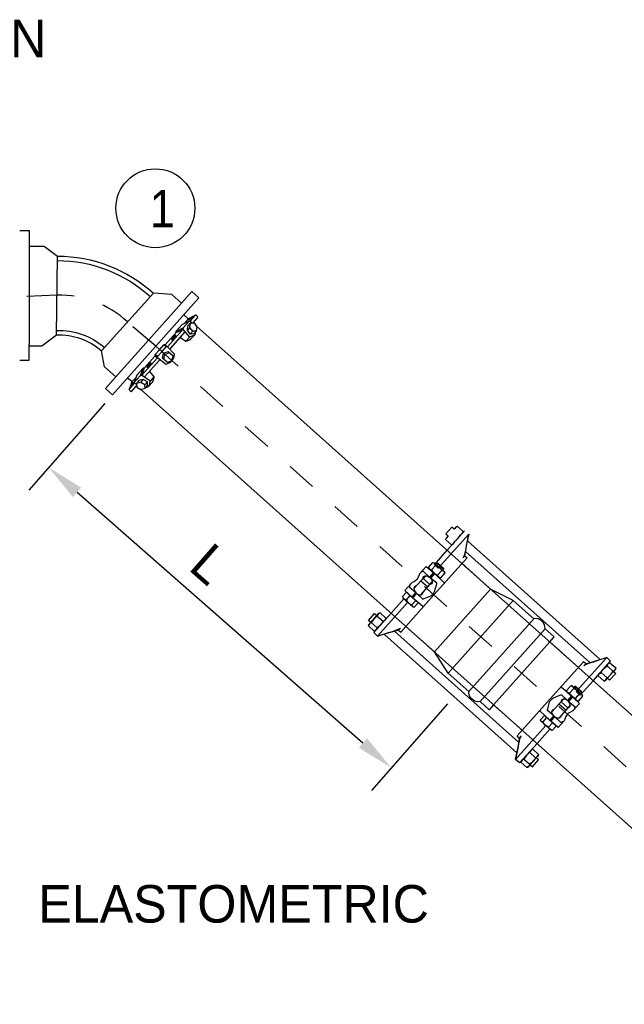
# Model space of a CAD drawing. Header units: feet. Extents: x 6 to 191, y 4 to 30.
# Tile 19 of 42: x 43.12 to 45.13, y 8.01 to 11.29. Entities that reach past the tile are written whole.
import ezdxf

# ---------------------------------------------------------------- set-up
doc = ezdxf.new("R2010")
doc.units = ezdxf.units.FT
doc.header["$MEASUREMENT"] = 0
doc.linetypes.add('CENTER', pattern=[2, 1.25, -0.25, 0.25, -0.25])
for name, color, linetype in [('DETAILS', 4, 'Continuous'), ('P-STORM', 2, 'Continuous'), ('text', 9, 'Continuous')]:
    doc.layers.add(name, color=color, linetype=linetype)
doc.styles.add('SOLID', font='arialbd.ttf')
doc.styles.get("Standard").update_dxf_attribs({"font": 'font31.shx'})
doc.dimstyles.new('COEC', dxfattribs={"dimscale": 13.9, "dimtxt": 0.18, "dimasz": 0.18, "dimexe": 0.18, "dimexo": 0.0625, "dimgap": 0.09, "dimtad": 1, "dimzin": 0, "dimdsep": 46, "dimtxsty": 'Standard', "dimcen": 0.09, "dimclrd": 256, "dimclre": 256, "dimclrt": 256, "dimaunit": 1, "dimadec": 4, "dimazin": 0, "dimtfac": 1, "dimtofl": 0, "dimtmove": 0, "dimatfit": 3, "dimfxl": 1, "dimtolj": 1, "dimtzin": 0, "dimlwd": -1, "dimlwe": -1, "dimarcsym": 0})

# ---------------------------------------------------------------- blocks, each defined once
blk = doc.blocks.new('*D69')
at = {"layer": 'Defpoints', "color": 0, "transparency": 16777216}
for p in [(43.4719, 10.0833), (44.6116, 9.0841), (44.3588, 8.7957)]:
    blk.add_point(p, dxfattribs=at)
at = {"layer": 'text', "transparency": 16777216}
for p, q in [((43.406, 10.0081), (43.1531, 9.7197)), ((43.313, 9.7125), (44.2648, 8.8781)), ((44.5457, 9.0089), (44.2928, 8.7205))]:
    blk.add_line(p, q, dxfattribs=at)
for points in [[(43.3268, 9.7282), (43.2993, 9.6968), (43.219, 9.7949)], [(44.2785, 8.8937), (44.251, 8.8624), (44.3588, 8.7957)]]:
    blk.add_solid(points, dxfattribs=at)
at = {"layer": 'text', "transparency": 16777216, "insert": (43.7559, 9.4738), "char_height": 0.125, "attachment_point": 5, "rotation": 318.7585}
blk.add_mtext('\\A1;L', dxfattribs=at)

msp = doc.modelspace()

# ---------------------------------------------------------------- linework, layer by layer
at = {"layer": 'DETAILS'}
for p, q in [((43.7107, 10.26532), (44.56158, 9.50495)), ((43.52381, 10.05619), (44.3747, 9.29582)), ((45.03543, 9.0815), (44.56158, 9.50495)), ((44.61162, 9.0841), (44.3747, 9.29582)), ((44.61162, 9.0841), (44.84855, 8.87237)), ((45.88631, 8.32113), (45.03543, 9.0815)), ((45.69943, 8.112), (44.84855, 8.87237))]:
    msp.add_line(p, q, dxfattribs=at)
at = {"layer": 'DETAILS', "flags": 128}
for points in [[(44.98177, 9.12946), (44.88662, 9.21448), (44.90132, 9.23093), (44.87103, 9.25799, 0.4831692), (44.83338, 9.29164), (44.76501, 9.35274), (44.68973, 9.39043), (44.59459, 9.47545)], [(44.79488, 8.92033), (44.69974, 9.00535), (44.68504, 8.9889), (44.65475, 9.01597, -0.4831692), (44.6171, 9.04962), (44.54873, 9.11071), (44.50285, 9.1813), (44.4077, 9.26632)]]:
    msp.add_lwpolyline(points, format="xyb", dxfattribs=at)
for points in [[(44.50285, 9.1813), (44.68962, 9.39031)], [(44.54873, 9.11071), (44.7649, 9.35262)], [(44.6171, 9.04962), (44.83327, 9.29152)], [(44.87092, 9.25788), (44.65475, 9.01597)], [(44.69974, 9.00535), (44.88651, 9.21436)]]:
    msp.add_lwpolyline(points, dxfattribs=at)
at = {"layer": 'P-STORM', "linetype": 'Continuous'}
for p, q in [((43.1222, 10.58425), (43.15349, 10.58425)), ((43.15349, 10.58425), (43.15349, 10.53243)), ((43.15349, 10.53243), (43.20371, 10.53243)), ((43.20371, 10.53243), (43.24763, 10.49903)), ((43.62836, 10.37063), (43.56769, 10.3752)), ((43.66043, 10.34219), (43.62836, 10.37063)), ((43.69481, 10.38097), (43.66043, 10.34219)), ((43.71822, 10.36021), (43.69481, 10.38097)), ((43.19634, 10.19995), (43.24477, 10.23678)), ((43.15349, 10.15225), (43.15349, 10.20407)), ((43.15349, 10.19995), (43.19634, 10.19995)), ((43.40501, 10.12982), (43.3943, 10.18395)), ((43.1222, 10.15225), (43.15349, 10.15225)), ((43.44259, 10.0965), (43.40501, 10.12982)), ((43.40821, 10.05772), (43.44259, 10.0965)), ((43.43162, 10.03697), (43.40821, 10.05772))]:
    msp.add_line(p, q, dxfattribs=at)
at = {"layer": 'P-STORM'}
for p, q in [((43.66836, 10.30315), (43.68184, 10.29111)), ((43.6851, 10.29072), (43.70669, 10.3023)), ((43.70791, 10.30263), (43.68944, 10.28196)), ((43.71425, 10.29422), (43.69844, 10.27654)), ((43.70995, 10.30191), (43.71402, 10.29828)), ((43.64269, 10.2486), (43.66334, 10.2717)), ((43.64269, 10.2486), (43.6664, 10.26049)), ((43.66334, 10.2717), (43.68705, 10.2836)), ((43.6664, 10.26049), (43.66537, 10.25504)), ((43.6664, 10.26049), (43.68705, 10.2836)), ((43.68388, 10.29038), (43.67031, 10.2752)), ((43.68907, 10.26159), (43.68054, 10.25204)), ((43.68705, 10.2836), (43.68944, 10.28196)), ((43.68944, 10.28196), (43.69307, 10.27631)), ((43.64325, 10.24492), (43.60641, 10.20369)), ((43.66537, 10.25504), (43.61368, 10.19719)), ((43.67208, 10.24704), (43.62269, 10.19177)), ((43.64325, 10.24492), (43.64269, 10.2486)), ((43.64325, 10.24492), (43.66537, 10.25504)), ((43.65555, 10.22854), (43.67534, 10.21568)), ((43.66537, 10.25504), (43.68723, 10.22898)), ((43.67534, 10.21568), (43.68723, 10.22898)), ((43.69844, 10.24843), (43.6899, 10.23887)), ((43.69223, 10.22293), (43.70407, 10.23612)), ((43.58775, 10.18712), (43.60235, 10.20346)), ((43.59503, 10.18062), (43.60963, 10.19696)), ((43.60641, 10.20369), (43.60235, 10.20346)), ((43.60963, 10.19696), (43.60235, 10.20346)), ((43.60641, 10.20369), (43.61368, 10.19719)), ((43.61368, 10.19719), (43.60963, 10.19696)), ((43.63684, 10.17339), (43.61368, 10.19719)), ((43.53654, 10.1255), (43.57338, 10.16673)), ((43.58775, 10.18712), (43.57315, 10.17078)), ((43.58043, 10.16428), (43.57315, 10.17078)), ((43.57338, 10.16673), (43.57315, 10.17078)), ((43.57338, 10.16673), (43.58065, 10.16023)), ((43.59503, 10.18062), (43.58043, 10.16428)), ((43.58065, 10.16023), (43.58043, 10.16428)), ((43.60071, 10.17554), (43.6056, 10.17117)), ((43.60071, 10.17554), (43.6056, 10.17117)), ((43.60192, 10.15523), (43.6056, 10.17117)), ((43.62103, 10.17662), (43.6056, 10.17117)), ((43.52896, 10.10238), (43.58065, 10.16023)), ((43.53765, 10.09661), (43.58704, 10.15188)), ((43.6069, 10.13988), (43.58065, 10.16023)), ((43.4959, 10.08003), (43.50947, 10.09521)), ((43.51217, 10.10254), (43.503, 10.07764)), ((43.52365, 10.10075), (43.503, 10.07764)), ((43.53282, 10.12564), (43.51217, 10.10254)), ((43.53282, 10.12564), (43.52365, 10.10075)), ((43.52365, 10.10075), (43.52896, 10.10238)), ((43.53654, 10.1255), (43.52896, 10.10238)), ((43.52896, 10.10238), (43.5573, 10.08358)), ((43.53654, 10.1255), (43.53282, 10.12564)), ((43.55419, 10.11511), (43.56919, 10.09689)), ((43.56919, 10.09689), (43.5573, 10.08358)), ((43.48148, 10.09402), (43.49495, 10.08198)), ((43.48642, 10.05478), (43.5049, 10.07546)), ((43.49571, 10.07878), (43.48662, 10.05603)), ((43.49549, 10.04943), (43.51129, 10.06711)), ((43.503, 10.07764), (43.5049, 10.07546)), ((43.5049, 10.07546), (43.51092, 10.07248)), ((43.5251, 10.0781), (43.53363, 10.08765)), ((43.53923, 10.07027), (43.54776, 10.07982)), ((43.56387, 10.07929), (43.55209, 10.06604)), ((43.48737, 10.05283), (43.49144, 10.0492)), ((44.61669, 9.57283), (44.5156, 9.45971)), ((44.54531, 9.51948), (44.6031, 9.58415)), ((44.50242, 9.47149), (44.54531, 9.51948)), ((44.5156, 9.45971), (44.50242, 9.47149)), ((44.31341, 9.23345), (44.4145, 9.34658)), ((44.40132, 9.35835), (44.35843, 9.31036)), ((44.4145, 9.34658), (44.40132, 9.35835)), ((44.35843, 9.31036), (44.30064, 9.24569)), ((44.30064, 9.24569), (44.31341, 9.23345)), ((45.07601, 9.16237), (44.97492, 9.04925)), ((45.03099, 9.08547), (45.08878, 9.15013)), ((45.08878, 9.15013), (45.07601, 9.16237)), ((44.9881, 9.03747), (45.03099, 9.08547)), ((44.97492, 9.04925), (44.9881, 9.03747)), ((44.77273, 8.82299), (44.87382, 8.93611)), ((44.887, 8.92434), (44.84411, 8.87634)), ((44.87382, 8.93611), (44.887, 8.92434)), ((44.84411, 8.87634), (44.78632, 8.81167)), ((44.78632, 8.81167), (44.77273, 8.82299))]:
    msp.add_line(p, q, dxfattribs=at)
at = {"layer": 'P-STORM', "linetype": 'Continuous'}
for points in [[(43.15349, 10.53243), (43.15349, 10.20407)], [(43.24477, 10.23678), (43.24763, 10.49903)], [(43.56769, 10.3752), (43.3943, 10.18395)], [(43.71822, 10.36021), (43.43162, 10.03697)], [(43.44259, 10.0965), (43.66043, 10.34219)]]:
    msp.add_lwpolyline(points, dxfattribs=at)
for points in [[(43.24763, 10.49903, -0.1842611), (43.56767, 10.37518, -0.1986818)], [(43.24756, 10.48423, -0.1842611), (43.55776, 10.36418, -0.1842611)], [(43.24477, 10.23686, -0.1875568), (43.3943, 10.18395, -0.2009623)], [(43.24494, 10.25167, -0.1872934), (43.40425, 10.19492)]]:
    msp.add_lwpolyline(points, format="xyb", dxfattribs=at)
at = {"layer": 'P-STORM'}
for points in [[(43.68478, 10.28672), (43.68491, 10.28674), (43.68507, 10.28679), (43.68526, 10.28686), (43.68549, 10.28695), (43.68575, 10.28707), (43.68604, 10.28721), (43.68635, 10.28737), (43.68669, 10.28756), (43.68706, 10.28776), (43.68746, 10.28799), (43.68787, 10.28823), (43.68831, 10.28849), (43.68876, 10.28877), (43.68923, 10.28907), (43.68971, 10.28937), (43.69021, 10.2897), (43.69072, 10.29003), (43.69124, 10.29037), (43.69176, 10.29073), (43.69228, 10.29109), (43.69281, 10.29145), (43.69334, 10.29182), (43.69386, 10.2922), (43.69438, 10.29257), (43.69489, 10.29294), (43.6954, 10.29331), (43.69589, 10.29368), (43.69636, 10.29404), (43.69682, 10.2944), (43.69727, 10.29475), (43.69769, 10.29508), (43.69809, 10.29541), (43.69847, 10.29572), (43.69882, 10.29602), (43.69915, 10.2963), (43.69945, 10.29657), (43.69972, 10.29682), (43.69996, 10.29705), (43.70017, 10.29726), (43.70035, 10.29745), (43.70049, 10.29762), (43.7006, 10.29776), (43.70067, 10.29788), (43.70072, 10.29798), (43.70072, 10.29806), (43.7007, 10.29811), (43.70063, 10.29814), (43.70054, 10.29814), (43.70041, 10.29812), (43.70025, 10.29808), (43.70005, 10.29801), (43.69982, 10.29791), (43.69956, 10.2978), (43.69928, 10.29766), (43.69896, 10.2975), (43.69862, 10.29731), (43.69825, 10.29711), (43.69786, 10.29688), (43.69744, 10.29664), (43.69701, 10.29637), (43.69656, 10.2961), (43.69609, 10.2958), (43.6956, 10.29549), (43.6951, 10.29517), (43.6946, 10.29484), (43.69408, 10.29449), (43.69356, 10.29414), (43.69303, 10.29378), (43.6925, 10.29341), (43.69197, 10.29304), (43.69145, 10.29267), (43.69093, 10.2923), (43.69042, 10.29192), (43.68992, 10.29155), (43.68943, 10.29119), (43.68895, 10.29082), (43.68849, 10.29047), (43.68805, 10.29012), (43.68762, 10.28978), (43.68722, 10.28946), (43.68684, 10.28915), (43.68649, 10.28885), (43.68616, 10.28857), (43.68587, 10.2883), (43.6856, 10.28805), (43.68535, 10.28782), (43.68515, 10.28761), (43.68497, 10.28742), (43.68483, 10.28725), (43.68472, 10.2871), (43.68464, 10.28698), (43.6846, 10.28688), (43.68459, 10.28681), (43.68462, 10.28675), (43.68468, 10.28673)], [(43.70983, 10.24936), (43.7013, 10.23981), (43.6899, 10.23887), (43.68054, 10.25204), (43.68212, 10.26665), (43.69066, 10.2762), (43.70259, 10.27672), (43.71195, 10.26355)], [(43.63543, 10.22529), (43.6359, 10.2257), (43.63637, 10.22613), (43.63683, 10.22656), (43.63728, 10.227), (43.63772, 10.22743), (43.63814, 10.22787), (43.63855, 10.22831), (43.63895, 10.22874), (43.63933, 10.22917), (43.63968, 10.2296), (43.64002, 10.23001), (43.64033, 10.23042), (43.64062, 10.23081), (43.64089, 10.23119), (43.64113, 10.23155), (43.64134, 10.2319), (43.64152, 10.23222), (43.64167, 10.23253), (43.64179, 10.23282), (43.64189, 10.23308), (43.64195, 10.23332), (43.64198, 10.23354), (43.64198, 10.23373), (43.64195, 10.2339), (43.64189, 10.23403), (43.64179, 10.23414), (43.64167, 10.23422), (43.64152, 10.23428), (43.64134, 10.2343), (43.64113, 10.2343), (43.64089, 10.23427), (43.64063, 10.23421), (43.64034, 10.23412), (43.64002, 10.234), (43.63969, 10.23386), (43.63933, 10.23369), (43.63895, 10.23349), (43.63856, 10.23327), (43.63815, 10.23302), (43.63772, 10.23275), (43.63728, 10.23246), (43.63683, 10.23215), (43.63637, 10.23181), (43.63591, 10.23146), (43.63543, 10.2311), (43.63496, 10.23072), (43.63449, 10.23032), (43.63401, 10.22991), (43.63354, 10.2295), (43.63307, 10.22907), (43.63262, 10.22864), (43.63217, 10.22821), (43.63173, 10.22777), (43.6313, 10.22733), (43.63089, 10.22689), (43.63049, 10.22646), (43.63012, 10.22603), (43.62976, 10.2256), (43.62942, 10.22519), (43.62911, 10.22479), (43.62882, 10.22439), (43.62855, 10.22402), (43.62832, 10.22365), (43.62811, 10.22331), (43.62792, 10.22298), (43.62777, 10.22267), (43.62765, 10.22238), (43.62756, 10.22212), (43.62749, 10.22188), (43.62746, 10.22166), (43.62746, 10.22147), (43.62749, 10.22131), (43.62755, 10.22117), (43.62765, 10.22106), (43.62777, 10.22098), (43.62792, 10.22092), (43.62811, 10.2209), (43.62831, 10.2209), (43.62855, 10.22093), (43.62882, 10.22099), (43.6291, 10.22108), (43.62942, 10.2212), (43.62975, 10.22134), (43.63011, 10.22151), (43.63049, 10.22171), (43.63088, 10.22193), (43.6313, 10.22218), (43.63172, 10.22245), (43.63216, 10.22274), (43.63261, 10.22305), (43.63307, 10.22339), (43.63354, 10.22374), (43.63401, 10.2241), (43.63448, 10.22449), (43.63496, 10.22488)], [(43.55517, 10.13547), (43.5548, 10.13495), (43.55443, 10.13444), (43.55406, 10.13394), (43.55367, 10.13344), (43.55329, 10.13296), (43.5529, 10.13248), (43.55251, 10.13202), (43.55212, 10.13158), (43.55174, 10.13116), (43.55136, 10.13076), (43.55098, 10.13038), (43.55062, 10.13002), (43.55026, 10.12969), (43.54991, 10.12938), (43.54958, 10.12911), (43.54926, 10.12886), (43.54895, 10.12864), (43.54867, 10.12846), (43.5484, 10.1283), (43.54814, 10.12818), (43.54791, 10.12809), (43.5477, 10.12804), (43.54751, 10.12801), (43.54734, 10.12802), (43.5472, 10.12807), (43.54708, 10.12815), (43.54698, 10.12827), (43.54691, 10.12841), (43.54687, 10.12859), (43.54685, 10.1288), (43.54685, 10.12904), (43.54688, 10.12931), (43.54694, 10.1296), (43.54702, 10.12993), (43.54712, 10.13028), (43.54726, 10.13065), (43.54741, 10.13105), (43.54758, 10.13147), (43.54778, 10.1319), (43.548, 10.13236), (43.54824, 10.13282), (43.54851, 10.13331), (43.54878, 10.1338), (43.54908, 10.1343), (43.54939, 10.13481), (43.54972, 10.13533), (43.55006, 10.13584), (43.55041, 10.13636), (43.55077, 10.13687), (43.55114, 10.13739), (43.55152, 10.13789), (43.5519, 10.13839), (43.55229, 10.13887), (43.55267, 10.13934), (43.55306, 10.1398), (43.55345, 10.14024), (43.55383, 10.14067), (43.55421, 10.14107), (43.55459, 10.14145), (43.55496, 10.14181), (43.55531, 10.14214), (43.55566, 10.14244), (43.55599, 10.14272), (43.55631, 10.14297), (43.55662, 10.14319), (43.55691, 10.14337), (43.55718, 10.14353), (43.55743, 10.14365), (43.55766, 10.14374), (43.55787, 10.14379), (43.55806, 10.14381), (43.55823, 10.1438), (43.55838, 10.14376), (43.5585, 10.14368), (43.55859, 10.14356), (43.55866, 10.14342), (43.55871, 10.14324), (43.55873, 10.14303), (43.55872, 10.14279), (43.55869, 10.14252), (43.55864, 10.14222), (43.55855, 10.1419), (43.55845, 10.14155), (43.55832, 10.14117), (43.55816, 10.14078), (43.55799, 10.14036), (43.55779, 10.13992), (43.55757, 10.13947), (43.55733, 10.139), (43.55707, 10.13852), (43.55679, 10.13803), (43.55649, 10.13752), (43.55618, 10.13701), (43.55586, 10.1365), (43.55552, 10.13598)], [(43.49964, 10.07955), (43.49964, 10.07942), (43.49961, 10.07925), (43.49956, 10.07905), (43.49949, 10.07881), (43.49941, 10.07855), (43.4993, 10.07824), (43.49917, 10.07791), (43.49903, 10.07755), (43.49887, 10.07716), (43.49869, 10.07675), (43.49849, 10.07631), (43.49828, 10.07585), (43.49805, 10.07536), (43.49781, 10.07486), (43.49756, 10.07435), (43.4973, 10.07382), (43.49702, 10.07328), (43.49674, 10.07272), (43.49644, 10.07217), (43.49615, 10.0716), (43.49584, 10.07104), (43.49553, 10.07047), (43.49522, 10.06991), (43.49491, 10.06935), (43.49459, 10.0688), (43.49428, 10.06826), (43.49397, 10.06773), (43.49367, 10.06722), (43.49336, 10.06672), (43.49307, 10.06624), (43.49278, 10.06578), (43.4925, 10.06535), (43.49224, 10.06494), (43.49198, 10.06455), (43.49173, 10.0642), (43.4915, 10.06387), (43.49128, 10.06357), (43.49108, 10.06331), (43.4909, 10.06308), (43.49073, 10.06288), (43.49058, 10.06272), (43.49044, 10.06259), (43.49033, 10.0625), (43.49024, 10.06245), (43.49016, 10.06244), (43.49011, 10.06246), (43.49007, 10.06251), (43.49006, 10.06261), (43.49006, 10.06274), (43.49009, 10.06291), (43.49014, 10.06311), (43.49021, 10.06335), (43.49029, 10.06362), (43.4904, 10.06392), (43.49053, 10.06425), (43.49067, 10.06461), (43.49083, 10.065), (43.49101, 10.06541), (43.49121, 10.06585), (43.49142, 10.06631), (43.49165, 10.0668), (43.49189, 10.0673), (43.49214, 10.06781), (43.4924, 10.06834), (43.49268, 10.06889), (43.49296, 10.06944), (43.49326, 10.07), (43.49355, 10.07056), (43.49386, 10.07113), (43.49417, 10.07169), (43.49448, 10.07225), (43.49479, 10.07281), (43.49511, 10.07336), (43.49542, 10.0739), (43.49573, 10.07443), (43.49604, 10.07494), (43.49634, 10.07544), (43.49663, 10.07592), (43.49692, 10.07638), (43.4972, 10.07682), (43.49747, 10.07723), (43.49772, 10.07761), (43.49797, 10.07797), (43.4982, 10.07829), (43.49842, 10.07859), (43.49862, 10.07885), (43.4988, 10.07909), (43.49897, 10.07928), (43.49912, 10.07944), (43.49926, 10.07957), (43.49937, 10.07966), (43.49946, 10.07971), (43.49954, 10.07973), (43.49959, 10.0797), (43.49963, 10.07965)], [(43.53957, 10.05884), (43.54811, 10.06839), (43.54776, 10.07982), (43.53363, 10.08765), (43.51929, 10.08444), (43.51075, 10.07488), (43.51158, 10.06297), (43.52571, 10.05514)]]:
    msp.add_lwpolyline(points, close=True, dxfattribs=at)
for points in [[(43.70983, 10.24936), (43.69844, 10.24843), (43.68907, 10.26159), (43.69066, 10.2762)], [(43.70703, 10.24622), (43.70696, 10.24589), (43.70671, 10.24468), (43.70649, 10.24359), (43.70629, 10.2426), (43.70611, 10.24169), (43.70593, 10.24082), (43.70575, 10.24001), (43.70556, 10.23923), (43.70535, 10.23851), (43.70511, 10.23783), (43.70482, 10.23721), (43.70448, 10.23664), (43.70407, 10.23612), (43.7036, 10.23565), (43.70305, 10.23523), (43.70244, 10.23485), (43.70176, 10.23449), (43.70103, 10.23416), (43.70023, 10.23383), (43.69939, 10.2335), (43.69849, 10.23317), (43.69755, 10.23282), (43.69653, 10.23244), (43.6954, 10.23202), (43.69415, 10.23155), (43.69273, 10.23103), (43.69112, 10.23043), (43.6893, 10.22975), (43.68723, 10.22898)], [(43.67534, 10.21568), (43.67741, 10.21645), (43.67925, 10.21714), (43.68088, 10.21777), (43.68234, 10.21834), (43.68364, 10.21885), (43.68481, 10.21933), (43.68588, 10.21976), (43.68688, 10.22017), (43.68783, 10.22056), (43.68872, 10.22094), (43.68955, 10.22131), (43.69032, 10.22169), (43.69103, 10.22208), (43.69167, 10.22249), (43.69223, 10.22293), (43.69271, 10.22341), (43.69309, 10.22389)], [(43.62909, 10.15018), (43.61366, 10.14473), (43.59753, 10.15915), (43.60071, 10.17554)], [(43.62909, 10.15018), (43.63278, 10.16612), (43.61664, 10.18054), (43.60071, 10.17554)], [(43.56919, 10.09689), (43.56865, 10.09474), (43.56817, 10.09284), (43.56773, 10.09114), (43.56733, 10.08964), (43.56696, 10.08829), (43.56662, 10.08707), (43.56631, 10.08595), (43.56601, 10.08491), (43.56573, 10.08393), (43.56545, 10.083), (43.56517, 10.08213), (43.56488, 10.08132), (43.56458, 10.08058), (43.56424, 10.0799), (43.56387, 10.07929), (43.56345, 10.07876), (43.56301, 10.07833)], [(43.53957, 10.05884), (43.53923, 10.07027), (43.5251, 10.0781), (43.51075, 10.07488)], [(43.54238, 10.06198), (43.5427, 10.06208), (43.54388, 10.06246), (43.54494, 10.0628), (43.54589, 10.06311), (43.54678, 10.0634), (43.54762, 10.06367), (43.54842, 10.06394), (43.54916, 10.06421), (43.54986, 10.06451), (43.5505, 10.06482), (43.55109, 10.06518), (43.55162, 10.06558), (43.55209, 10.06604), (43.5525, 10.06657), (43.55286, 10.06716), (43.55317, 10.06781), (43.55345, 10.06852), (43.5537, 10.06929), (43.55393, 10.07011), (43.55416, 10.07099), (43.5544, 10.07192), (43.55464, 10.0729), (43.5549, 10.07395), (43.55519, 10.07512), (43.55552, 10.07642), (43.55588, 10.07789), (43.55629, 10.07955), (43.55676, 10.08144), (43.5573, 10.08358)]]:
    msp.add_lwpolyline(points, dxfattribs=at)
at = {"layer": 'P-STORM', "flags": 128}
for points in [[(44.59731, 9.57767), (44.59857, 9.58182), (44.57906, 9.59925), (44.57508, 9.59754), (44.56831, 9.58997), (44.56076, 9.59672), (44.54046, 9.574), (44.54801, 9.56725), (44.54124, 9.55967), (44.53999, 9.55553), (44.55955, 9.53812), (44.56347, 9.53981)], [(45.05418, 9.15578), (44.61346, 9.54962)], [(45.01976, 9.14568), (44.60648, 9.51514)], [(44.61139, 9.49436), (44.50109, 9.37093)], [(44.5073, 9.47329), (44.51045, 9.47681), (44.51392, 9.47696), (44.53292, 9.45998), (44.53317, 9.45651), (44.53002, 9.45298)], [(44.53317, 9.45651), (44.51045, 9.47681)], [(44.60429, 9.50127), (44.61139, 9.49436)], [(44.49958, 9.44537), (44.48615, 9.43035)], [(44.48788, 9.42869), (44.50144, 9.44382)], [(44.50314, 9.44218), (44.48972, 9.42716)], [(44.49283, 9.45403), (44.50746, 9.47041)], [(44.51251, 9.43645), (44.52714, 9.45282)], [(44.47288, 9.43477), (44.46469, 9.42561), (44.45765, 9.41828), (44.4344, 9.39226)], [(44.45765, 9.41828), (44.48092, 9.39749)], [(44.45767, 9.37147), (44.48092, 9.39749), (44.48741, 9.40531), (44.4956, 9.41447)], [(44.48741, 9.40531), (44.46469, 9.42561)], [(44.42695, 9.3641), (44.44038, 9.37912)], [(44.44222, 9.37759), (44.42871, 9.36242)], [(44.43052, 9.36092), (44.44394, 9.37594)], [(44.3908, 9.24751), (44.50109, 9.37093)], [(44.42099, 9.36932), (44.40817, 9.35497)], [(44.44052, 9.35187), (44.42769, 9.33752)], [(44.30632, 9.25204), (44.30234, 9.25033), (44.28284, 9.26776), (44.28409, 9.27191), (44.29086, 9.27949), (44.28331, 9.28623), (44.30361, 9.30895), (44.31116, 9.3022), (44.31793, 9.30978), (44.32191, 9.31149), (44.3414, 9.294), (44.34016, 9.28991)], [(44.29086, 9.27948), (44.31116, 9.3022)], [(44.31214, 9.30055), (44.33164, 9.28313)], [(44.78291, 8.88064), (44.36949, 9.24994)], [(44.38314, 9.25379), (44.3908, 9.24751)], [(44.77672, 8.8453), (44.33601, 9.23914)], [(44.99862, 9.14832), (44.88833, 9.02489)], [(45.00628, 9.14203), (44.99862, 9.14832)], [(45.08299, 9.14366), (45.08697, 9.14537), (45.10648, 9.12794), (45.10522, 9.12379), (45.09846, 9.11622), (45.10601, 9.10947), (45.0857, 9.08675), (45.07815, 9.0935), (45.07138, 9.08592), (45.0674, 9.08421), (45.04792, 9.1017), (45.04915, 9.10579)], [(45.07717, 9.09515), (45.05767, 9.11258)], [(45.09845, 9.11622), (45.07815, 9.0935)], [(44.95215, 9.04357), (44.96678, 9.05994)], [(44.98934, 9.04252), (44.99249, 9.04605), (44.99225, 9.04951), (44.97324, 9.06649), (44.96978, 9.06635), (44.96662, 9.06282)], [(44.96978, 9.06635), (44.99249, 9.04605)], [(44.77803, 8.90147), (44.88833, 9.02489)], [(44.89373, 8.9818), (44.91698, 9.00781), (44.92402, 9.01514), (44.9322, 9.0243)], [(44.92402, 9.01514), (44.94673, 8.99484)], [(44.9589, 9.03491), (44.94548, 9.01988)], [(44.9472, 9.01823), (44.96071, 9.0334)], [(44.96247, 9.03172), (44.94904, 9.0167)], [(44.97183, 9.02599), (44.98646, 9.04236)], [(44.94024, 8.98703), (44.91698, 9.00781)], [(44.95492, 9.004), (44.94673, 8.99484), (44.94024, 8.98703), (44.91699, 8.96101)], [(44.87617, 8.96256), (44.86334, 8.94821)], [(44.88628, 8.95364), (44.8997, 8.96866)], [(44.90154, 8.96713), (44.88798, 8.95201)], [(44.88984, 8.95045), (44.90327, 8.96547)], [(44.89569, 8.94511), (44.88287, 8.93076)], [(44.78513, 8.89456), (44.77803, 8.90147)], [(44.792, 8.81803), (44.79075, 8.81388), (44.81025, 8.79645), (44.81423, 8.79816), (44.821, 8.80573), (44.82855, 8.79899), (44.84885, 8.82171), (44.8413, 8.82845), (44.84807, 8.83603), (44.84932, 8.84018), (44.82977, 8.85758), (44.82584, 8.8559)], [(44.83955, 8.82924), (44.82005, 8.84667)], [(44.821, 8.80573), (44.8413, 8.82845)]]:
    msp.add_lwpolyline(points, dxfattribs=at)
for points in [[(44.55949, 9.5381, 0.2496441), (44.56926, 9.54903, 0.1249094), (44.5888, 9.57089, 0.2498151), (44.59857, 9.58182, -2.3295405)], [(44.61669, 9.57283), (44.60866, 9.53556), (44.60702, 9.52637, -0.0756473), (44.59812, 9.4943), (44.60428, 9.50118), (44.60631, 9.51368), (44.60964, 9.53486), (44.61668, 9.5728)], [(44.49762, 9.4792, -0.3097278), (44.50746, 9.4704, -0.1425026), (44.52714, 9.45282, -0.3095457), (44.53697, 9.44403, 26.8768464)], [(44.4553, 9.44367), (44.47506, 9.46578), (44.49958, 9.44537), (44.50142, 9.44384), (44.50314, 9.44218), (44.53448, 9.41215, 0.260039), (44.53659, 9.41195), (44.53851, 9.4128)], [(44.48299, 9.46282, 0.3097278), (44.49283, 9.45403, 0.1425026), (44.51251, 9.43645, 0.3095457), (44.52234, 9.42766, -26.8768464)], [(44.42369, 9.40829), (44.40393, 9.38618), (44.42695, 9.3641), (44.42868, 9.36245), (44.43052, 9.36092), (44.46388, 9.33314, -0.260039), (44.46431, 9.33106), (44.46368, 9.32907)], [(44.46486, 9.42634, -0.1654607), (44.4671, 9.43196, -0.1763281), (44.47232, 9.43469, -0.2232788), (44.48772, 9.42852, -0.2232199), (44.49558, 9.4139, -0.3703992), (44.48812, 9.40555, -43.2937665)], [(44.44187, 9.40061, 0.1654607), (44.43653, 9.39775, 0.1763281), (44.4344, 9.39226, 0.2232788), (44.44226, 9.37765, 0.2232199), (44.45767, 9.37147, 0.3703992), (44.46513, 9.37982, 43.2937665)], [(44.39633, 9.36554, 0.2567541), (44.40816, 9.35497, 0.1555607), (44.42769, 9.33752, 0.3949087), (44.43538, 9.33065, -0.999914)], [(44.32191, 9.31149, 0.2496441), (44.31214, 9.30055, 0.1249094), (44.2926, 9.27869, 0.2498151), (44.28284, 9.26776, -2.3295405)], [(44.31211, 9.26127), (44.2926, 9.27869, -4.3157941)], [(44.34141, 9.29406, -0.2496441), (44.33164, 9.28313, -0.1249094), (44.31211, 9.26127, -0.2498151), (44.30234, 9.25033, 2.3295405)], [(44.31341, 9.23345), (44.34955, 9.24561), (44.35849, 9.24827, 0.0756473), (44.38937, 9.2607), (44.38322, 9.25381), (44.37103, 9.25039), (44.35036, 9.24471), (44.31344, 9.23347)], [(45.07601, 9.16237), (45.03987, 9.15022), (45.03093, 9.14756, 0.0756473), (45.00005, 9.13513), (45.0062, 9.14201), (45.01839, 9.14543), (45.03906, 9.15112), (45.07598, 9.16235)], [(45.0479, 9.10164, -0.2496441), (45.05767, 9.11258, -0.1249094), (45.07721, 9.13444, -0.2498151), (45.08697, 9.14537, 2.3295405)], [(45.0674, 9.08422, 0.2496441), (45.07717, 9.09515, 0.1249094), (45.09671, 9.11701, 0.2498151), (45.10648, 9.12794, -2.3295405)], [(45.0772, 9.13444), (45.09671, 9.11701, -4.3157941)], [(44.96573, 8.98753), (44.98549, 9.00965), (44.96247, 9.03172), (44.96074, 9.03338), (44.9589, 9.03491), (44.92554, 9.06269, -0.260039), (44.92511, 9.06476), (44.92574, 9.06676)], [(44.98167, 9.0172, -0.3097278), (44.97183, 9.02599, -0.1425026), (44.95215, 9.04357, -0.3095457), (44.94232, 9.05236, 26.8768464)], [(44.9963, 9.03357, 0.3097278), (44.98646, 9.04236, 0.1425026), (44.96679, 9.05994, 0.3095457), (44.95695, 9.06873, -26.8768464)], [(44.94745, 8.99509, 0.1654607), (44.95278, 8.99795, 0.1763281), (44.95491, 9.00344, 0.2232788), (44.94705, 9.01806, 0.2232199), (44.93165, 9.02423, 0.3703992), (44.92418, 9.01588, 43.2937665)], [(44.93412, 8.95216), (44.91436, 8.93004), (44.88984, 8.95045), (44.888, 8.95198), (44.88628, 8.95364), (44.85494, 8.98368, 0.260039), (44.85283, 8.98387), (44.85091, 8.98302)], [(44.92445, 8.96936, -0.1654607), (44.92221, 8.96374, -0.1763281), (44.91699, 8.96101, -0.2232788), (44.90159, 8.96718, -0.2232199), (44.89373, 8.9818, -0.3703992), (44.90119, 8.99015, -43.2937665)], [(44.8947, 8.92018, -0.2567541), (44.88287, 8.93075, -0.1555607), (44.86334, 8.94821, -0.3949087), (44.85565, 8.95508, 0.999914)], [(44.77273, 8.82299), (44.78076, 8.86026), (44.7824, 8.86945, -0.0756473), (44.7913, 8.90153), (44.78514, 8.89464), (44.78311, 8.88214), (44.77978, 8.86097), (44.77274, 8.82303)], [(44.82982, 8.8576, 0.2496441), (44.82005, 8.84667, 0.1249094), (44.80051, 8.82481, 0.2498151), (44.79075, 8.81388, -2.3295405)], [(44.80051, 8.82481), (44.82002, 8.80738, 4.3157941)], [(44.84932, 8.84017, -0.2496441), (44.83955, 8.82924, -0.1249094), (44.82002, 8.80738, -0.2498151), (44.81025, 8.79645, 2.3295405)]]:
    msp.add_lwpolyline(points, format="xyb", dxfattribs=at)
for points in [[(44.48427, 9.45894), (44.48299, 9.46282), (44.49762, 9.4792), (44.50162, 9.47836), (44.5357, 9.44791), (44.53697, 9.44403), (44.52234, 9.42766), (44.51835, 9.42849), (44.50133, 9.44369), (44.48427, 9.45894)], [(44.42099, 9.36932), (44.40915, 9.3799), (44.39633, 9.36555), (44.39746, 9.3618), (44.43154, 9.33135), (44.43538, 9.33065), (44.44821, 9.345)], [(44.97767, 9.01803), (44.98167, 9.0172), (44.9963, 9.03357), (44.99502, 9.03744), (44.96094, 9.0679), (44.95695, 9.06873), (44.94232, 9.05236), (44.94359, 9.04848), (44.9606, 9.03328), (44.97767, 9.01803)], [(44.89569, 8.94511), (44.90753, 8.93453), (44.89471, 8.92018), (44.89086, 8.92089), (44.85678, 8.95134), (44.85565, 8.95508), (44.86848, 8.96943)]]:
    msp.add_lwpolyline(points, close=True, dxfattribs=at)
for points in [[(44.4285, 9.41197, 0.0927989), (44.42369, 9.40829, 0.1894693), (44.41954, 9.39647), (44.44038, 9.37912), (44.44222, 9.37759), (44.44394, 9.37594), (44.46352, 9.35718, 0.0736815), (44.46905, 9.35855), (44.49033, 9.3675, 0.1689283), (44.50319, 9.38189), (44.5097, 9.40404, 0.0768666), (44.51045, 9.40969), (44.48961, 9.42704), (44.48777, 9.42858), (44.48605, 9.43023), (44.46647, 9.44899, 0.18942), (44.45519, 9.44355, 0.0923174), (44.45208, 9.43835), (44.44889, 9.42993, -0.1859263), (44.43652, 9.41608), (44.42851, 9.41197)], [(44.93724, 8.95735, -0.0927989), (44.93412, 8.95216, -0.1894693), (44.92284, 8.94671), (44.90327, 8.96547), (44.90154, 8.96713), (44.8997, 8.96866), (44.87886, 8.98601, -0.0736815), (44.87961, 8.99166), (44.88612, 9.01381, -0.1689283), (44.89898, 9.0282), (44.92027, 9.03715, -0.0768666), (44.92579, 9.03853), (44.94537, 9.01976), (44.9471, 9.01811), (44.94893, 9.01658), (44.96977, 8.99923, -0.18942), (44.96562, 8.98741, -0.0923174), (44.96081, 8.98373), (44.9528, 8.97962, 0.1859263), (44.94042, 8.96577), (44.93724, 8.95735)]]:
    msp.add_lwpolyline(points, format="xyb", close=True, dxfattribs=at)
at = {"layer": 'P-STORM'}
for centre, radius, start, end in [((43.70804, 10.29977), 0.00287, 48.21512, 118.2069), ((43.71211, 10.29614), 0.00287, 318.21512, 48.21512), ((43.68375, 10.29325), 0.00287, 228.21512, 298.2069), ((43.62483, 10.18986), 0.00287, 138.21512, 224.21512), ((43.60263, 10.17383), 0.03512, 319.37187, 355.65491), ((43.63478, 10.17139), 0.00287, 355.65491, 44.21512), ((43.58918, 10.14997), 0.00287, 52.21512, 138.21512), ((43.60865, 10.14215), 0.00287, 232.21512, 280.77534), ((43.60263, 10.17383), 0.03512, 280.77534, 317.05838), ((43.49304, 10.07984), 0.00287, 338.22335, 48.21512), ((43.48928, 10.05497), 0.00287, 158.22335, 228.21512), ((43.49335, 10.05134), 0.00287, 228.21512, 318.21512)]:
    msp.add_arc(centre, radius, start, end, dxfattribs=at)
at = {"layer": 'text', "linetype": 'CENTER', "ltscale": 0.05}
msp.add_line((43.57492, 10.19859), (45.83521, 8.17873), dxfattribs=at)
msp.add_lwpolyline([(43.57492, 10.19859), (43.48099, 10.27957, 0.1988056), (43.24623, 10.36825), (43.12228, 10.36385)], format="xyb", dxfattribs=at)
at = {"layer": 'text'}
msp.add_circle((43.57374, 10.6581), 0.13135, dxfattribs=at)

# ---------------------------------------------------------------- texts
at = {"layer": 'text', "char_height": 0.12502, "attachment_point": 1}
for s, insert, width in [('Ex. WATER MAIN', (41.85493, 11.28578), 3.0220613), ('{\\W0.9;1}', (43.55524, 10.71931), 4.1722007)]:
    msp.add_mtext(s, dxfattribs=dict(at, insert=insert, width=width))
at = {"layer": 'text', "insert": (37.95183, 8.40525), "char_height": 0.125, "width": 7.0173083, "attachment_point": 1, "style": 'SOLID'}
msp.add_mtext('\\pxi-2,l2;{\\Ffont31|c0;A. WATER MAIN SHALL BE \\C30;\\c2254834;AWWA PVC C-900 DR-18\\C256;, WITH  ^I     ELASTOMETRIC SEALING JOINTS, (\\C30;\\c2254834;JM EAGLE BLUE BRUTE\\C256; OR EQUAL).\\P\\pi0,l0;\\PB.  ALL FITTINGS SHALL BE DUCTILE IRON PIPE FITTINGS AND \\P   MEET ANSI/AWWA C-153/A21.53-84 SPECIFICATIONS. ALL FITTINGS \\P   AND PIPE JOINTS SHALL BE RESTRAINED USING EITHER A \\P   MECHANICAL JOINT FOLLOWER GLAND AND  PIPE JOINT RESTRAINT \\P   HARNESS BY EBAA OR EQUAL. }', dxfattribs=at)

# ---------------------------------------------------------------- dimensions: what is measured, and where the dimension line sits
at = {"layer": 'text'}
dim = msp.add_linear_dim(base=(44.35876, 8.79568), p1=(43.4719, 10.08331), p2=(44.61162, 9.0841), angle=318.75847, text='L', dimstyle='COEC', override={"dimscale": 5, "dimtxt": 0.025, "dimasz": 0.025, "dimexe": 0.02, "dimexo": 0.02, "dimgap": 0.01, "dimaunit": 0}, dxfattribs=at)
dim.commit()
dim.dimension.update_dxf_attribs({"geometry": '*D69', "text_midpoint": (43.68172, 9.38926), "dimtype": 161})

doc.saveas('drawing.dxf')
